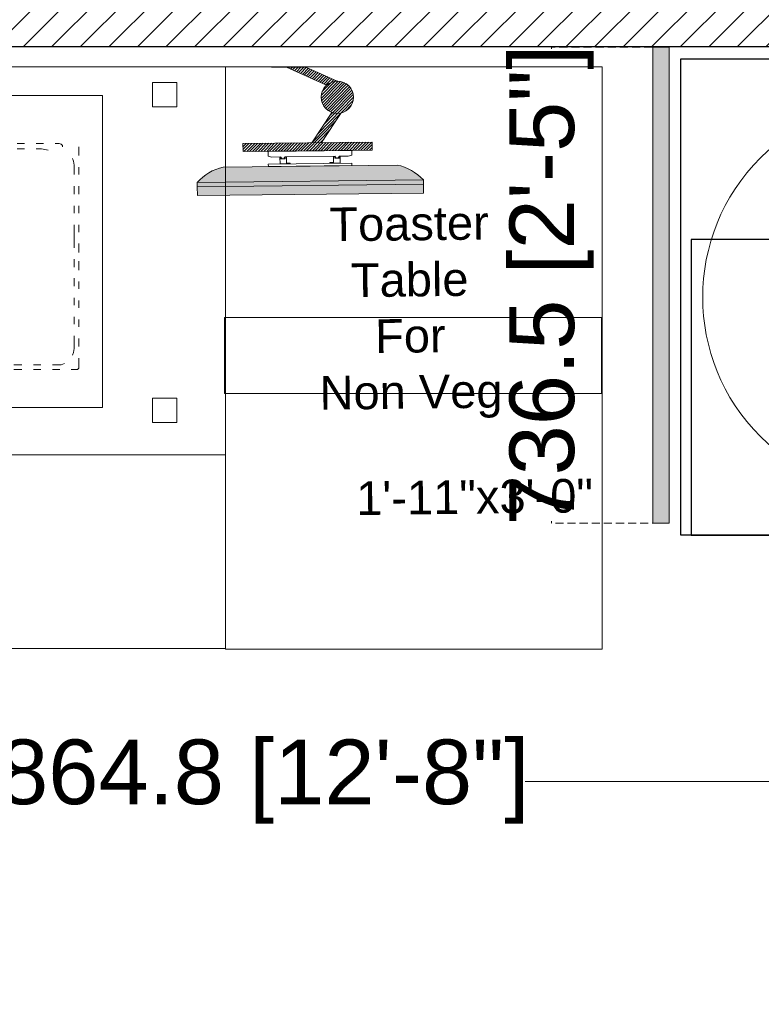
# Model space of a CAD drawing. Header units: millimetres. Extents: x -39166 to 36719, y -31650 to 11510.
# Tile 4 of 38: x -15888 to -14741, y -23826 to -22303. Entities that reach past the tile are written whole.
import ezdxf

# ---------------------------------------------------------------- set-up
doc = ezdxf.new("R2010")
doc.units = ezdxf.units.MM
doc.header["$LTSCALE"] = 500
doc.header["$MEASUREMENT"] = 0
doc.header["$PDMODE"] = 35
doc.header["$PDSIZE"] = -9
for name, pattern in [('DASHED', [0.75, 0.5, -0.25]), ('DASHED2', [0.375, 0.25, -0.125]), ('DOT2', [0.125, 0, -0.125])]:
    doc.linetypes.add(name, pattern=pattern)
for name, color, linetype, lineweight in [('02_EQUIPMENT', 124, 'Continuous', 0), ('02_EQUIPMENT-NON VEG', 1, 'Continuous', 0), ('02_EQUIPMENT-TEXT', 7, 'Continuous', 0), ('A - TEXT', 7, 'Continuous', 13), ('boh partition', 7, 'Continuous', 5), ('equipment', 124, 'Continuous', 0), ('TEXT-1', 7, 'Continuous', 5)]:
    doc.layers.add(name, color=color, linetype=linetype, lineweight=lineweight)
doc.styles.add('DIM_75', font='arial.ttf', dxfattribs={"height": 4.5})
doc.styles.get("Standard").update_dxf_attribs({"font": 'arial.ttf', "height": 100})
doc.dimstyles.get("Standard").update_dxf_attribs({"dimtxt": 2, "dimasz": 2, "dimexe": 0.5, "dimexo": 0.25, "dimgap": 1, "dimtad": 0, "dimzin": 0, "dimdsep": 46, "dimlunit": 4, "dimtxsty": 'Standard', "dimcen": 0, "dimclrd": 8, "dimclre": 253, "dimclrt": 1, "dimadec": 0, "dimazin": 0, "dimtfac": 1, "dimtofl": 0, "dimtmove": 0, "dimatfit": 3, "dimfxl": 0, "dimtolj": 1, "dimtzin": 0, "dimarcsym": 0})

# ---------------------------------------------------------------- blocks, each defined once
blk = doc.blocks.new('COMBINED BURGER STATION')
blk.add_line((-9.313225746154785e-10, 0), (-9.313225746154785e-10, -35.97400011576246))
for points in [[(-57.00000000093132, -35.97400011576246), (-57.00000000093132, 0), (0, 0), (0, -35.97400011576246), (-57.00000000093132, -35.97400011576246)], [(-3.010383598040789, -0.9632153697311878), (-3.010383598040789, -2.470856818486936), (-4.518025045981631, -2.470856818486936), (-4.518025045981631, -0.9632153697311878), (-3.010383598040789, -0.9632153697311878)], [(-7.623353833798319, -21.06510134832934), (-7.623353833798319, -1.75891502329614), (-49.3766461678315, -1.75891502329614), (-49.3766461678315, -21.06510134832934), (-7.623353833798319, -21.06510134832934), (-7.623353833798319, -19.64121775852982)], [(-12.90284105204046, -4.73231899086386), (-12.44217283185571, -4.73231899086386)], [(-11.73023103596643, -4.73231899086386), (-11.26956281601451, -4.73231899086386)], [(-10.55762102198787, -4.73231899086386), (-10.30634744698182, -4.73231899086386)], [(-10.09695280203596, -4.941713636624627), (-10.09695280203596, -4.857955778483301), (-10.18071066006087, -4.77419791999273), (-10.30634744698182, -4.73231899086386)], [(-12.90284105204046, -5.067350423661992), (-12.44217283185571, -5.067350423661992)], [(-11.73023103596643, -5.067350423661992), (-11.39519960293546, -5.067350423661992)], [(-10.97641031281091, -5.151108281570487), (-11.1858049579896, -5.109229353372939), (-11.39519960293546, -5.067350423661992)], [(-9.089116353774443, -4.941713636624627), (-9.089116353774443, -5.486139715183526)], [(-9.382268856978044, -6.072444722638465), (-9.424147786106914, -5.821171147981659), (-9.466026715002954, -5.653655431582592)], [(-9.382268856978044, -6.072444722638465), (-9.382268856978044, -6.658749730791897)], [(-9.089116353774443, -6.198081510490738), (-9.089116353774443, -6.658749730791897)], [(-9.382268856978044, -7.370691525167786), (-9.382268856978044, -7.873238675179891)], [(-9.089116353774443, -7.370691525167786), (-9.089116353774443, -7.873238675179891)], [(-9.382268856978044, -8.585180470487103), (-9.382268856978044, -9.045848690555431)], [(-9.089116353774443, -8.585180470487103), (-9.089116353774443, -9.045848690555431)], [(-9.382268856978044, -9.75779048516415), (-9.382268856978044, -10.38597442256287)], [(-9.089116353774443, -9.75779048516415), (-9.089116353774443, -10.21845870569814)], [(-9.382268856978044, -10.38597442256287), (-9.382268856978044, -11.18167407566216)], [(-9.089116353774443, -10.93040050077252), (-9.089116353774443, -11.47482657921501)], [(-9.382268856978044, -11.89361587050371), (-9.382268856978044, -12.39616302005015)], [(-9.089116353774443, -12.56367873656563), (-9.089116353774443, -12.01925265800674)], [(-9.382268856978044, -13.06622588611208), (-9.382268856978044, -13.56877303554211)], [(-9.089116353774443, -13.73628875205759), (-9.089116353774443, -13.27562053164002)], [(-9.382268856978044, -14.28071483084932), (-9.382268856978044, -14.74138305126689)], [(-9.089116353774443, -14.90889876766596), (-9.089116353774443, -14.44823054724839)], [(-9.382268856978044, -15.45332484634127), (-9.382268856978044, -15.91399306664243)], [(-9.089116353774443, -16.08150878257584), (-9.089116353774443, -15.62084056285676)], [(-9.382268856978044, -16.6259348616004), (-9.382268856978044, -17.42163451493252)], [(-9.089116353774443, -17.29599772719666), (-9.089116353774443, -16.79345057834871)], [(-9.466026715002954, -17.84042380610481), (-9.424147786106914, -17.6729080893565), (-9.382268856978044, -17.42163451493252)], [(-9.089116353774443, -18.55236560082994), (-9.089116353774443, -18.00793952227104)], [(-13.10949354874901, -18.42672881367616), (-12.60694640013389, -18.42672881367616)], [(-13.10949354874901, -18.71988131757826), (-12.60694640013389, -18.71988131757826)], [(-11.89500460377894, -18.42672881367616), (-11.43433638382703, -18.42672881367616)], [(-11.89500460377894, -18.71988131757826), (-11.43433638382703, -18.71988131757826)], [(-10.72239458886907, -18.42672881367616), (-10.38736315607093, -18.42672881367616), (-10.17796850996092, -18.42672881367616), (-9.96857386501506, -18.34297095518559)], [(-10.72239458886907, -18.71988131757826), (-10.26172636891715, -18.71988131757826)], [(-9.549784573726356, -18.71988131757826), (-9.298510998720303, -18.71988131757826)], [(-9.298510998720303, -18.71988131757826), (-9.172874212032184, -18.71988131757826), (-9.089116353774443, -18.6361234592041), (-9.089116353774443, -18.55236560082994)], [(-3.010383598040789, -20.49799797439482), (-3.010383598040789, -22.00563942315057), (-4.518025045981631, -22.00563942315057), (-4.518025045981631, -20.49799797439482), (-3.010383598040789, -20.49799797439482)], [(0, -23.9966263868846), (-57.00000000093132, -23.9966263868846)]]:
    blk.add_lwpolyline(points)
blk = doc.blocks.new('sd sd fsd')
at = {"ltscale": 2}
for points in [[(-562151.5604830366, -31360.38950733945), (-562151.5604830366, -31360.92796887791), (-562165.5604830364, -31360.92796887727), (-562165.5604830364, -31360.3895073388)], [(-562151.5604830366, -31360.92796887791), (-562151.5604830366, -31361.19719964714), (-562165.5604830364, -31361.19719964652), (-562165.5604830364, -31360.92796887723)]]:
    blk.add_hatch(color=252, dxfattribs=at).paths.add_polyline_path(points)
h = blk.add_hatch(color=252, dxfattribs=at)
edge = h.paths.add_edge_path()
edge.add_line((-562153.1758676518, -31362.13950733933), (-562163.9450984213, -31362.13950733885))
edge.add_arc((-562163.2842941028, -31359.15093070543), 3.060760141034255, 221.9551948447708, 257.53193081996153, ccw=False)
edge.add_line((-562165.5604830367, -31361.19719964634), (-562151.5604830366, -31361.19719964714))
edge.add_arc((-562153.8366719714, -31359.15093070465), 3.060760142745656, 282.4680691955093, 318.0448051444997, ccw=False)
h = blk.add_hatch()
h.set_pattern_fill('ANSI31', color=8, style=0)
h.set_pattern_definition([(315, (-187.2075386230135, -62433.52957595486), (-0.0883883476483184, -0.0883883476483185), [])])
h.paths.add_polyline_path([(-562158.749360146, -31368.26793557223), (-562159.942970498, -31368.26793557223), (-562157.4830188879, -31367.13310236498, 0.1814990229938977), (-562156.8250453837, -31367.38020416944)])
h.paths.add_polyline_path([(-562157.8248818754, -31366.38020418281, -1), (-562155.8248818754, -31366.38020418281, -1)])
h.paths.add_polyline_path([(-562156.5973505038, -31365.40643343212, 0.1481835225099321), (-562157.1761358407, -31365.44392396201), (-562158.4395416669, -31363.58181503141), (-562157.8353197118, -31363.58181503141)])
h.paths.add_polyline_path([(-562154.7033590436, -31363.58181503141), (-562162.7033590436, -31363.58181503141), (-562162.7033590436, -31363.08181503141), (-562154.7033590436, -31363.08181503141)])
at = {"color": 8}
for p, q in [((-562151.5604830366, -31360.38950733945), (-562165.5604830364, -31360.38950733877)), ((-562165.5604830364, -31360.38950733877), (-562165.5604830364, -31360.92796887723)), ((-562151.5604830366, -31360.92796887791), (-562151.5604830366, -31360.38950733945)), ((-562151.5604830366, -31360.92796887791), (-562165.5604830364, -31360.92796887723)), ((-562165.5604830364, -31360.92796887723), (-562165.5604830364, -31361.19719964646)), ((-562165.5604830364, -31360.92796887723), (-562151.5604830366, -31360.92796887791)), ((-562165.5604830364, -31361.19719964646), (-562151.5604830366, -31361.19719964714)), ((-562151.5604830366, -31361.19719964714), (-562151.5604830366, -31360.92796887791)), ((-562163.9450984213, -31362.13950733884), (-562153.175867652, -31362.13950733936)), ((-562161.1457625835, -31362.13950733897), (-562155.97520349, -31362.13950733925)), ((-562161.1457625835, -31362.29733085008), (-562161.1457625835, -31362.13950733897)), ((-562155.97520349, -31362.29733085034), (-562161.1457625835, -31362.29733085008)), ((-562160.4218150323, -31362.29733085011), (-562160.4218150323, -31362.70647388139)), ((-562159.7896147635, -31362.29733085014), (-562160.4218150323, -31362.29733085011)), ((-562160.0154433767, -31362.71782837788), (-562160.0154433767, -31362.34304975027)), ((-562160.0154433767, -31362.34304975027), (-562159.7896147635, -31362.34304975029)), ((-562159.7896147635, -31362.34304975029), (-562159.7896147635, -31362.29733085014)), ((-562157.3313513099, -31362.34304975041), (-562157.3313513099, -31362.29733085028)), ((-562157.3313513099, -31362.29733085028), (-562156.6991510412, -31362.29733085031)), ((-562157.1055226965, -31362.34304975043), (-562157.3313513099, -31362.34304975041)), ((-562157.1055226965, -31362.71782837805), (-562157.1055226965, -31362.34304975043)), ((-562156.6991510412, -31362.29733085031), (-562156.6991510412, -31362.7064738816)), ((-562155.97520349, -31362.13950733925), (-562155.97520349, -31362.29733085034)), ((-562161.1457625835, -31362.7894165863), (-562160.9152907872, -31362.72651509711)), ((-562161.1457625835, -31363.08181503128), (-562161.1457625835, -31362.7894165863)), ((-562160.9152907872, -31362.72651509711), (-562160.3700662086, -31362.72651509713)), ((-562160.4218150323, -31362.70647388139), (-562160.379054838, -31362.7064738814)), ((-562160.379054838, -31362.65987229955), (-562160.379054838, -31362.60996066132)), ((-562160.379054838, -31362.60996066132), (-562160.1006641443, -31362.60996066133)), ((-562160.3068461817, -31362.65987229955), (-562160.379054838, -31362.65987229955)), ((-562160.379054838, -31362.7064738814), (-562160.379054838, -31362.67152771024)), ((-562160.379054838, -31362.67152771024), (-562160.3068461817, -31362.67152771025)), ((-562160.3700662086, -31362.65154733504), (-562160.3700662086, -31362.61732335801)), ((-562160.3700662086, -31362.61732335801), (-562160.1112364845, -31362.61732335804)), ((-562160.2995696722, -31362.65154733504), (-562160.3700662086, -31362.65154733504)), ((-562160.3700662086, -31362.72651509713), (-562160.3700662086, -31362.67953235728)), ((-562160.3700662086, -31362.67953235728), (-562160.2995696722, -31362.67953235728)), ((-562160.3068461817, -31362.67152771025), (-562160.3068461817, -31362.65987229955)), ((-562160.2995696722, -31362.67953235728), (-562160.2995696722, -31362.65154733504)), ((-562160.1112364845, -31362.65154733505), (-562160.1575921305, -31362.65154733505)), ((-562160.1575921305, -31362.65154733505), (-562160.1575921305, -31362.67953235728)), ((-562160.1575921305, -31362.67953235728), (-562160.1112364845, -31362.6795323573)), ((-562160.1006641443, -31362.65579992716), (-562160.1510860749, -31362.65579992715)), ((-562160.1510860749, -31362.65579992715), (-562160.1510860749, -31362.67399520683)), ((-562160.1510860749, -31362.67399520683), (-562160.1006641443, -31362.67399520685)), ((-562160.1112364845, -31362.61732335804), (-562160.1112364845, -31362.65154733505)), ((-562160.1112364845, -31362.6795323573), (-562160.1112364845, -31362.72651509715)), ((-562160.1112364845, -31362.72651509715), (-562158.3112850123, -31362.72651509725)), ((-562160.1006641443, -31362.60996066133), (-562160.1006641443, -31362.65579992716)), ((-562160.1006641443, -31362.67399520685), (-562160.1006641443, -31362.71782837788)), ((-562160.1006641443, -31362.71782837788), (-562160.0154433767, -31362.71782837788)), ((-562157.0097295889, -31362.72651509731), (-562158.2712195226, -31362.72651509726)), ((-562157.0203019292, -31362.71782837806), (-562157.1055226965, -31362.71782837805)), ((-562156.7419112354, -31362.60996066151), (-562157.0203019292, -31362.6099606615)), ((-562157.0203019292, -31362.6099606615), (-562157.0203019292, -31362.65579992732)), ((-562157.0203019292, -31362.65579992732), (-562156.9698799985, -31362.65579992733)), ((-562156.9698799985, -31362.67399520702), (-562157.0203019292, -31362.67399520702)), ((-562157.0203019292, -31362.67399520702), (-562157.0203019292, -31362.71782837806)), ((-562156.7508998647, -31362.61732335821), (-562157.0097295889, -31362.6173233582)), ((-562157.0097295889, -31362.6173233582), (-562157.0097295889, -31362.65154733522)), ((-562157.0097295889, -31362.65154733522), (-562156.9633739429, -31362.65154733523)), ((-562156.9633739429, -31362.67953235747), (-562157.0097295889, -31362.67953235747)), ((-562157.0097295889, -31362.67953235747), (-562157.0097295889, -31362.72651509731)), ((-562156.9698799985, -31362.65579992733), (-562156.9698799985, -31362.67399520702)), ((-562156.9633739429, -31362.65154733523), (-562156.9633739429, -31362.67953235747)), ((-562156.821396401, -31362.67953235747), (-562156.821396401, -31362.65154733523)), ((-562156.821396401, -31362.65154733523), (-562156.7508998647, -31362.65154733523)), ((-562156.7508998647, -31362.67953235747), (-562156.821396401, -31362.67953235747)), ((-562156.8141198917, -31362.67152771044), (-562156.8141198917, -31362.65987229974)), ((-562156.8141198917, -31362.65987229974), (-562156.7419112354, -31362.65987229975)), ((-562156.7419112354, -31362.67152771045), (-562156.8141198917, -31362.67152771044)), ((-562156.7508998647, -31362.65154733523), (-562156.7508998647, -31362.61732335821)), ((-562156.7508998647, -31362.72651509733), (-562156.7508998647, -31362.67953235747)), ((-562156.2056752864, -31362.72651509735), (-562156.7508998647, -31362.72651509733)), ((-562156.7419112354, -31362.65987229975), (-562156.7419112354, -31362.60996066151)), ((-562156.7419112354, -31362.7064738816), (-562156.7419112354, -31362.67152771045)), ((-562156.6991510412, -31362.7064738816), (-562156.7419112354, -31362.7064738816)), ((-562155.97520349, -31362.78941658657), (-562156.2056752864, -31362.72651509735)), ((-562155.97520349, -31362.78941658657), (-562155.97520349, -31363.08181503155)), ((-562162.7033590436, -31363.08181503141), (-562154.7033590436, -31363.08181503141)), ((-562162.7033590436, -31363.58181503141), (-562162.7033590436, -31363.08181503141)), ((-562154.7033590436, -31363.58181503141), (-562162.7033590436, -31363.58181503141)), ((-562155.97520349, -31363.08181503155), (-562161.1457625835, -31363.08181503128)), ((-562157.1761358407, -31365.44392396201), (-562158.4395416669, -31363.58181503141)), ((-562156.5973505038, -31365.40643343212), (-562157.8353197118, -31363.58181503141)), ((-562154.7033590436, -31363.08181503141), (-562154.7033590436, -31363.58181503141)), ((-562159.942970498, -31368.26793557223), (-562157.4830188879, -31367.13310236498)), ((-562158.749360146, -31368.26793557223), (-562156.8250453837, -31367.38020416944))]:
    blk.add_line(p, q, dxfattribs=at)
at = {"color": 8, "linetype": 'ByBlock'}
blk.add_line((-562160.8634304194, -31368.26793557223), (-562156.5604830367, -31368.26793557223), dxfattribs=at)
blk.add_line((-562160.8634304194, -31368.26793557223), (-562156.5604830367, -31368.26793557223), dxfattribs=at)
at = {"color": 8}
blk.add_circle((-562156.8248818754, -31366.38020418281), 0.999999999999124, dxfattribs=at)
for centre, start, end in [((-562163.2842941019, -31359.15093070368), 221.9551948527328, 257.5319308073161), ((-562153.8366719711, -31359.15093070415), 282.4680691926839, 318.0448051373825)]:
    blk.add_arc(centre, 3.060760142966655, start, end, dxfattribs=at)
blk = doc.blocks.new('Rice Cooker_01')
at = {"lineweight": 30}
blk.add_lwpolyline([(13971.66501385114, -404.2571589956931), (13923.66515862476, -404.2552292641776), (13923.66515862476, -433.2552292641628), (13971.66501385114, -433.2571589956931), (13971.66501385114, -404.2571589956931)], dxfattribs=at)
at = {"color": 0, "lineweight": 30}
blk.add_lwpolyline([(13924.30230861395, -422.2561941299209), (13924.30230861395, -404.2561941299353), (13951.30230861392, -404.2561941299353), (13951.30230861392, -422.2561941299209)], close=True, dxfattribs=at)
at = {"extrusion": (0, 0, -0.9999999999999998)}
blk.add_ellipse((13936.99574081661, -418.7373520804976), major_axis=(8.485255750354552, -8.485255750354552), ratio=0.9999999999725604, start_param=4.712388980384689, end_param=10.99557428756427, dxfattribs=at)
blk = doc.blocks.new('*U57')
at = {"layer": 'boh partition'}
h = blk.add_hatch(color=256, dxfattribs=at)
h.dxf.hatch_style = 1
h.paths.add_polyline_path([(-22.54095401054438, 1049.932989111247), (2.858996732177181, 1049.863822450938), (0.8533892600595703, 313.3765334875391), (-24.54656136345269, 313.4457006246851)])
blk.add_lwpolyline([(-22.54095401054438, 1049.932989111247), (2.858996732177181, 1049.863822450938), (0.8533892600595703, 313.3765334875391), (-24.54656136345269, 313.4457006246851)], close=True, dxfattribs=at)
blk = doc.blocks.new('_ArchTick')
at = {"color": 0, "linetype": 'ByBlock', "const_width": 0.15}
blk.add_lwpolyline([(-0.5, -0.5), (0.5, 0.5)], dxfattribs=at)
blk = doc.blocks.new('*D154')
at = {"color": 253, "linetype": 'DASHED', "lineweight": 0, "ltscale": 0.05}
for p, q in [((-14909.73167370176, -22345.75951006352), (-15066.00000000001, -22345.75951006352)), ((-14897.08113367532, -23082.2503799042), (-15066.00000000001, -23082.2503799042))]:
    blk.add_line(p, q, dxfattribs=at)
at = {"color": 8, "linetype": 'DASHED2', "lineweight": 0, "ltscale": 0.05}
for p, q in [((-15065.50000000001, -22345.75951006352), (-15065.50000000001, -22348.74846476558)), ((-15065.50000000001, -23082.2503799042), (-15065.50000000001, -23079.26142520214))]:
    blk.add_line(p, q, dxfattribs=at)
at = {"layer": 'DEFPOINTS', "color": 0, "ltscale": 0.05}
for p in [(-14908.73167370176, -22345.75951006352), (-15065.50000000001, -23082.2503799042), (-14896.08113367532, -23082.2503799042)]:
    blk.add_point(p, dxfattribs=at)
at = {"color": 8, "lineweight": 0, "ltscale": 0.05, "xscale": 1.5, "yscale": 1.5, "zscale": 1.5}
for p, rotation in [((-15065.50000000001, -22345.75951006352), 90), ((-15065.50000000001, -23082.2503799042), 270)]:
    blk.add_blockref('_ArchTick', p, dxfattribs=dict(at, rotation=rotation))
at = {"color": 7, "ltscale": 0.05, "insert": (-15065.50000000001, -22714.00494498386), "char_height": 100, "attachment_point": 5, "rotation": 90}
blk.add_mtext('\\A1;736.5 [2\'-5"]', dxfattribs=at)
blk = doc.blocks.new('*D166')
at = {"layer": 'A - TEXT', "color": 253, "linetype": 'DOT2', "lineweight": 0, "ltscale": 0.05}
for p, q in [((-17482.08011869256, -22346.59600352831), (-17482.08011869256, -23482.48786121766)), ((-13617.23167370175, -22346.75951006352), (-13617.23167370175, -23482.48786121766))]:
    blk.add_line(p, q, dxfattribs=at)
at = {"layer": 'A - TEXT', "color": 8, "lineweight": 0, "ltscale": 0.05}
for p, q in [((-17482.08011869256, -23481.98786121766), (-15992.98195349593, -23481.98786121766)), ((-13617.23167370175, -23481.98786121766), (-15106.32983889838, -23481.98786121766))]:
    blk.add_line(p, q, dxfattribs=at)
at = {"layer": 'DEFPOINTS', "color": 0, "ltscale": 0.05}
for p in [(-17482.08011869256, -22345.59600352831), (-13617.23167370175, -22345.75951006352), (-13617.23167370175, -23481.98786121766)]:
    blk.add_point(p, dxfattribs=at)
at = {"layer": 'A - TEXT', "color": 8, "lineweight": 0, "ltscale": 0.05, "xscale": 1.5, "yscale": 1.5, "zscale": 1.5, "rotation": 180}
blk.add_blockref('_ArchTick', (-17482.08011869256, -23481.98786121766), dxfattribs=at)
at = {"layer": 'A - TEXT', "color": 8, "lineweight": 0, "ltscale": 0.05, "xscale": 1.5, "yscale": 1.5, "zscale": 1.5}
blk.add_blockref('_ArchTick', (-13617.23167370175, -23481.98786121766), dxfattribs=at)
at = {"layer": 'A - TEXT', "color": 7, "ltscale": 0.05, "insert": (-15549.65589619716, -23481.98786121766), "char_height": 100, "attachment_point": 5}
blk.add_mtext('\\A1;3864.8 [12\'-8"]', dxfattribs=at)

msp = doc.modelspace()

# ---------------------------------------------------------------- hatches: boundary and pattern name
at = {"layer": 'TEXT-1', "ltscale": 0.05}
h = msp.add_hatch(dxfattribs=at)
h.set_pattern_fill('ANSI31', color=251, scale=250)
h.set_pattern_definition([(45, (-16865.5, -26510.10887611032), (-22.09708691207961, 22.09708691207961), [])])
h.paths.add_polyline_path([(-13644.58011869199, -15833.09600352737), (-18994.58011869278, -15833.09600352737), (-18994.58011869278, -21170.59600352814), (-17632.08011869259, -21170.59600352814), (-17632.08011869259, -28183.09600352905), (-9082.080118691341, -28183.09600352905), (-9082.080118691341, -24808.09600352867), (-10919.58011869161, -24808.09600352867), (-10919.58011869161, -20858.0960035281), (-11694.58011869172, -20858.0960035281), (-11694.58011869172, -15833.09600352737), (-12744.58011869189, -15833.09600352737), (-12744.58011869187, -15983.09600352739), (-11844.58011869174, -15983.09600352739), (-11844.58011869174, -21008.09600352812), (-11069.58011869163, -21008.09600352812), (-11069.58011869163, -22283.0960035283), (-11069.58011869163, -22433.09600352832), (-11069.58011869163, -24958.09600352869), (-9232.080118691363, -24958.09600352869), (-9232.080118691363, -27133.09600352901), (-9232.080118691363, -27283.09600352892), (-9232.080118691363, -28033.09600352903), (-12282.08011869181, -28033.09600352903), (-12282.08011868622, -28183.09600352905), (-16432.08011869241, -28183.09600352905), (-16432.08011869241, -28033.09600352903), (-16507.08011869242, -28033.09600352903), (-17482.08011869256, -28033.09600352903), (-17482.08011869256, -25620.59600352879), (-15572.58658384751, -25620.59600352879), (-15572.57365353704, -25470.59600352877), (-17482.08011869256, -25470.59600352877), (-17482.08011869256, -22345.59600352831), (-13032.08011869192, -22345.59600352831), (-13032.08011869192, -22195.59600352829), (-17482.08011869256, -22195.59600352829), (-17482.08011869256, -21020.59600352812), (-18844.58011869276, -21020.59600352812), (-18844.58011869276, -19283.09600352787), (-18844.58011869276, -19133.09600352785), (-18844.58011869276, -15983.09600352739), (-17044.5801186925, -15983.09600352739), (-16894.58011869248, -15983.09600352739), (-13644.58011869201, -15983.09600352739)])

# ---------------------------------------------------------------- linework, layer by layer
msp.add_line((-13032.08011869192, -22345.59600352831), (-17482.08011869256, -22345.59600352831))
at = {"layer": '02_EQUIPMENT-NON VEG'}
for points in [[(-15569.58011866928, -22376.59600352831), (-14987.23167370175, -22376.59600352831), (-14987.23167369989, -23277.21167359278), (-15569.58011866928, -23277.21167359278)], [(-15571.35328780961, -22881.65278518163), (-14988.05271850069, -22881.65278518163), (-14988.12450356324, -22764.31046028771), (-15571.42507287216, -22764.31046028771)]]:
    msp.add_lwpolyline(points, close=True, dxfattribs=at)
at = {"layer": 'TEXT-1', "ltscale": 0.05}
msp.add_lwpolyline([(-18844.58011869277, -15983.0960035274), (-18844.58011869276, -21020.59600352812), (-17482.08011869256, -21020.59600352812), (-17482.08011869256, -22195.59600352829), (-13032.08011869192, -22195.59600352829), (-13032.08011869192, -22345.59600352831), (-17482.08011869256, -22345.59600352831), (-17482.08011869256, -25470.59600352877), (-15572.58011869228, -25470.59600352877), (-15572.58011869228, -25620.59600352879), (-17482.08011869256, -25620.59600352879), (-17482.08011869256, -28033.09600352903), (-9232.080118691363, -28033.09600352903), (-9232.080118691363, -24958.09600352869), (-11069.58011869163, -24958.09600352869), (-11069.58011869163, -22433.09600143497), (-11869.58011869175, -22433.09600143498), (-11869.58011869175, -22283.09600143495), (-11069.58011869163, -22283.09600143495), (-11069.58011869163, -21008.09600352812), (-11844.58011869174, -21007.09600352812), (-11844.27999324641, -15983.10964912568)], dxfattribs=at)

# ---------------------------------------------------------------- block references
at = {"rotation": 0.1521783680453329}
msp.add_blockref('*U57', (-14883.40216620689, -23395.62892683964), dxfattribs=at)
at = {"layer": '02_EQUIPMENT', "xscale": -24.98874918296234, "yscale": 24.98874918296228, "zscale": 24.98874918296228, "rotation": 180.6733943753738}
msp.add_blockref('sd sd fsd', (14040440.70969079, -641079.0206720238), dxfattribs=at)
at = {"layer": '02_EQUIPMENT-NON VEG', "xscale": 25, "yscale": 25, "zscale": 25}
msp.add_blockref('COMBINED BURGER STATION', (-15569.58011866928, -22376.59600352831), dxfattribs=at)
at = {"layer": 'equipment', "xscale": -25.40000000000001, "yscale": 25.4, "zscale": 25.4, "rotation": 179.9951695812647}
msp.add_blockref('Rice Cooker_01', (-368527.4495257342, -33338.9378124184), dxfattribs=at)

# ---------------------------------------------------------------- texts
at = {"layer": '02_EQUIPMENT-TEXT', "char_height": 62.47187295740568, "width": 878.5960954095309, "attachment_point": 2, "rotation": 0.6733943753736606, "style": 'DIM_75'}
for s, insert in [('{\\H0.83333x;Toaster\\PTable \\PFor \\PNon Veg}', (-15286.24280804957, -22592.77494995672)), ('{\\H0.83333x;1\'-11"x3\'-0"}', (-15184.74280804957, -23015.55886374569))]:
    msp.add_mtext(s, dxfattribs=dict(at, insert=insert))

# ---------------------------------------------------------------- dimensions: what is measured, and where the dimension line sits
at = {"ltscale": 0.05}
dim = msp.add_linear_dim(base=(-15065.50000000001, -23082.2503799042), p1=(-14908.73167370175, -22345.75951006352), p2=(-14896.08113367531, -23082.25037990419), angle=90, dimstyle='Standard', override={"dimtxt": 100, "dimasz": 1.5, "dimexo": 1, "dimdec": 1, "dimlunit": 2, "dimblk": 'ArchTick', "dimclrt": 7, "dimtdec": 1, "dimlwd": 0, "dimlwe": 0, "dimarcsym": 1}, dxfattribs=at)
dim.commit()
dim.dimension.update_dxf_attribs({"geometry": '*D154', "text_midpoint": (-15065.50000000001, -22714.00494498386)})
at = {"layer": 'A - TEXT', "ltscale": 0.05}
dim = msp.add_linear_dim(base=(-13617.23167370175, -23481.98786121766), p1=(-17482.08011869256, -22345.59600352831), p2=(-13617.23167370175, -22345.75951006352), dimstyle='Standard', override={"dimtxt": 100, "dimasz": 1.5, "dimexo": 1, "dimdec": 1, "dimlunit": 2, "dimblk": 'ArchTick', "dimclrt": 7, "dimtdec": 1, "dimfxl": 500, "dimlwd": 0, "dimlwe": 0, "dimarcsym": 1}, dxfattribs=at)
dim.commit()
dim.dimension.update_dxf_attribs({"geometry": '*D166', "text_midpoint": (-15549.65589619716, -23481.98786121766)})

doc.saveas('drawing.dxf')
